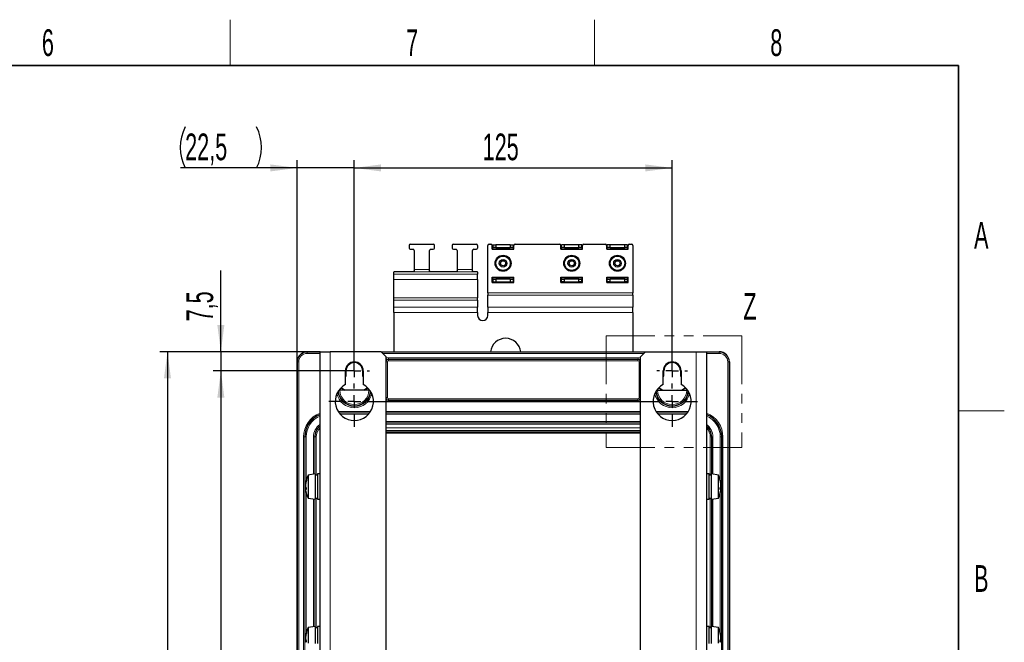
# Paper-space layout 'Blatt3' of a CAD drawing. Header units: millimetres. Extents: x 5 to 418, y 2 to 292.
# Tile 54 of 54: x 285 to 414, y 207 to 288. Entities that reach past the tile are written whole.
import ezdxf

# ---------------------------------------------------------------- set-up
doc = ezdxf.new("R2010")
doc.units = ezdxf.units.MM
doc.linetypes.add('PHANTOM', pattern=[12.7, 6.35, -1.27, 1.27, -1.27, 1.27, -1.27])
doc.layers.add('SLD-0', color=7, linetype='Continuous')
doc.styles.add('SLDTEXTSTYLE0', font='TXT', dxfattribs={"width": 0.605})
doc.dimstyles.new('SLDDIMSTYLE0', dxfattribs={"dimtxt": 3.5, "dimasz": 3.5, "dimexe": 0, "dimexo": 0.0625, "dimgap": 0.875, "dimtad": 1, "dimlfac": 3, "dimrnd": 1e-09, "dimzin": 12, "dimdsep": 46, "dimtxsty": 'SLDTEXTSTYLE0', "dimsah": 1, "dimcen": 0.09, "dimadec": 0, "dimazin": 3, "dimtfac": 1, "dimtofl": 0, "dimtmove": 0, "dimatfit": 3, "dimfxl": 1, "dimfrac": 2, "dimtolj": 1, "dimtzin": 12, "dimarcsym": 0})
doc.dimstyles.new('SLDDIMSTYLE2', dxfattribs={"dimtxt": 3.5, "dimasz": 3.5, "dimexe": 0, "dimexo": 0.0625, "dimgap": 0.875, "dimtad": 1, "dimlfac": 3, "dimrnd": 1e-09, "dimzin": 12, "dimdsep": 46, "dimtxsty": 'SLDTEXTSTYLE0', "dimsah": 1, "dimcen": 0.09, "dimadec": 0, "dimazin": 3, "dimtfac": 1, "dimtmove": 0, "dimatfit": 0, "dimfxl": 1, "dimfrac": 2, "dimtolj": 1, "dimtzin": 12, "dimarcsym": 0})

# ---------------------------------------------------------------- blocks, each defined once
blk = doc.blocks.new('_D_17')
at = {"layer": 'SLD-0', "color": 7}
for p, q in [((328.78, 242.47), (328.78, 270.07)), ((370.45, 242.47), (370.45, 270.07)), ((328.78, 269.07), (370.45, 269.07))]:
    blk.add_line(p, q, dxfattribs=at)
for points in [[(328.78, 269.07), (332.28, 268.61), (332.28, 269.53)], [(370.45, 269.07), (366.95, 269.53), (366.95, 268.61)]]:
    blk.add_solid(points, dxfattribs=at)
at = {"layer": 'SLD-0', "color": 7, "insert": (345.61, 273.58), "char_height": 3.5, "attachment_point": 1, "style": 'SLDTEXTSTYLE0'}
blk.add_mtext('125', dxfattribs=at)
blk = doc.blocks.new('_D_18')
at = {"layer": 'SLD-0', "color": 7}
for p, q in [((321.28, 243.64), (321.28, 270.07)), ((328.78, 242.47), (328.78, 270.07)), ((321.28, 269.07), (305.97, 269.07)), ((328.78, 269.07), (321.28, 269.07)), ((328.78, 269.07), (335.78, 269.07))]:
    blk.add_line(p, q, dxfattribs=at)
for centre, start, end in [((311.97, 271.75), 153.4349, 206.5651), ((310.59, 271.75), 333.4349, 26.5651)]:
    blk.add_arc(centre, 6.01, start, end, dxfattribs=at)
for points in [[(321.28, 269.07), (317.78, 269.53), (317.78, 268.61)], [(328.78, 269.07), (332.28, 268.61), (332.28, 269.53)]]:
    blk.add_solid(points, dxfattribs=at)
at = {"layer": 'SLD-0', "color": 7, "insert": (306.6, 273.58), "char_height": 3.5, "attachment_point": 1, "style": 'SLDTEXTSTYLE0'}
blk.add_mtext('22,5', dxfattribs=at)
blk = doc.blocks.new('_D_19')
at = {"layer": 'SLD-0', "color": 7}
for p, q in [((311.28, 244.97), (311.28, 255.63)), ((324.28, 244.97), (310.28, 244.97)), ((311.28, 244.97), (311.28, 242.47)), ((328.78, 242.47), (310.28, 242.47)), ((311.28, 242.47), (311.28, 235.47))]:
    blk.add_line(p, q, dxfattribs=at)
for points in [[(311.28, 244.97), (311.74, 248.47), (310.82, 248.47)], [(311.28, 242.47), (310.82, 238.97), (311.74, 238.97)]]:
    blk.add_solid(points, dxfattribs=at)
at = {"layer": 'SLD-0', "color": 7, "insert": (306.77, 248.95), "char_height": 3.5, "attachment_point": 1, "rotation": 90, "style": 'SLDTEXTSTYLE0'}
blk.add_mtext('7,5', dxfattribs=at)
blk = doc.blocks.new('_D_20')
at = {"layer": 'SLD-0', "color": 7}
for p, q in [((328.78, 242.47), (310.28, 242.47)), ((311.28, 242.47), (311.28, 134.14)), ((326.78, 134.14), (310.28, 134.14))]:
    blk.add_line(p, q, dxfattribs=at)
for points in [[(311.28, 242.47), (310.82, 238.97), (311.74, 238.97)], [(311.28, 134.14), (311.74, 137.64), (310.82, 137.64)]]:
    blk.add_solid(points, dxfattribs=at)
at = {"layer": 'SLD-0', "color": 7, "insert": (306.77, 184.29), "char_height": 3.5, "attachment_point": 1, "rotation": 90, "style": 'SLDTEXTSTYLE0'}
blk.add_mtext('325', dxfattribs=at)
blk = doc.blocks.new('_D_21')
at = {"layer": 'SLD-0', "color": 7}
for p, q in [((324.28, 244.97), (303.28, 244.97)), ((304.28, 244.97), (304.28, 131.64)), ((324.28, 131.64), (303.28, 131.64))]:
    blk.add_line(p, q, dxfattribs=at)
for points in [[(304.28, 244.97), (303.82, 241.47), (304.74, 241.47)], [(304.28, 131.64), (304.74, 135.14), (303.82, 135.14)]]:
    blk.add_solid(points, dxfattribs=at)
at = {"layer": 'SLD-0', "color": 7, "insert": (299.77, 184.29), "char_height": 3.5, "attachment_point": 1, "rotation": 90, "style": 'SLDTEXTSTYLE0'}
blk.add_mtext('340', dxfattribs=at)
blk = doc.blocks.new('SW_CENTERMARKSYMBOL_7')
at = {"layer": 'SLD-0', "color": 0}
for p, q in [((-41.67, 1.67), (-41.67, 2)), ((0, 1.67), (0, 2)), ((-43.33, 0), (-43.67, 0)), ((-41.67, 0), (-42.5, 0)), ((-41.67, 0), (-41.67, 0.83)), ((-41.67, 0), (-41.67, -0.83)), ((-41.67, 0), (-40.83, 0)), ((-40, 0), (-39.67, 0)), ((-1.67, 0), (-2, 0)), ((0, 0), (-0.83, 0)), ((0, 0), (0, 0.83)), ((0, 0), (0, -0.83)), ((0, 0), (0.83, 0)), ((1.67, 0), (2, 0)), ((-41.67, -2.33), (-41.67, -1.67)), ((0, -2.33), (0, -1.67)), ((-41.67, -4), (-41.67, -3.17)), ((0, -4), (0, -3.17)), ((-43.33, -4), (-45, -4)), ((-41.67, -4), (-42.5, -4)), ((-41.67, -4), (-41.67, -4.83)), ((-41.67, -4), (-40.83, -4)), ((-40, -4), (-1.67, -4)), ((0, -4), (-0.83, -4)), ((0, -4), (0, -4.83)), ((0, -4), (0.83, -4)), ((1.67, -4), (3.33, -4)), ((-41.67, -5.67), (-41.67, -7.33)), ((0, -5.67), (0, -7.33))]:
    blk.add_line(p, q, dxfattribs=at)

psp = doc.layouts.new('Blatt3')

# ---------------------------------------------------------------- linework, layer by layer
at = {"color": 7, "linetype": 'Continuous', "lineweight": 25}
for p, q in [((335.949, 258.9017), (335.949, 258.5684)), ((336.1157, 259.0684), (339.1157, 259.0684)), ((336.1157, 258.4017), (336.449, 258.4017)), ((336.6157, 258.235), (336.6157, 255.7671)), ((338.6157, 255.7671), (338.6157, 258.235)), ((338.7823, 258.4017), (339.1157, 258.4017)), ((339.2823, 258.5684), (339.2823, 258.9017)), ((341.6157, 258.9017), (341.6157, 258.5684)), ((341.7823, 259.0684), (344.7823, 259.0684)), ((341.7823, 258.4017), (342.1157, 258.4017)), ((342.2823, 258.235), (342.2823, 255.7671)), ((344.2823, 255.7671), (344.2823, 258.235)), ((344.449, 258.4017), (344.7823, 258.4017)), ((344.949, 258.9017), (344.949, 258.5684)), ((346.2823, 252.6773), (346.2823, 258.9017)), ((346.449, 259.0684), (346.699, 259.0684)), ((346.8657, 258.4017), (346.8657, 258.9017)), ((346.8657, 258.4017), (349.699, 258.4017)), ((346.949, 258.985), (346.949, 258.6517)), ((346.949, 258.985), (347.3339, 258.985)), ((347.3339, 258.6517), (346.949, 258.6517)), ((346.949, 258.485), (346.949, 258.6517)), ((346.949, 258.485), (346.949, 258.4017)), ((347.3339, 258.985), (347.3339, 258.6517)), ((349.2308, 258.985), (347.3339, 258.985)), ((347.3339, 258.6517), (349.2308, 258.6517)), ((349.2308, 258.985), (349.2308, 258.6517)), ((349.2308, 258.985), (349.6157, 258.985)), ((349.6157, 258.6517), (349.2308, 258.6517)), ((349.6157, 258.985), (349.6157, 258.6517)), ((349.6157, 258.6517), (349.6157, 258.485)), ((349.6157, 258.4017), (349.6157, 258.485)), ((349.699, 258.4017), (349.699, 258.9017)), ((349.8657, 259.0684), (355.699, 259.0684)), ((355.8657, 258.4017), (355.8657, 258.9017)), ((355.8657, 258.4017), (358.699, 258.4017)), ((355.949, 258.6517), (355.949, 258.985)), ((356.3339, 258.985), (355.949, 258.985)), ((356.3339, 258.6517), (355.949, 258.6517)), ((355.949, 258.485), (355.949, 258.6517)), ((355.949, 258.485), (355.949, 258.4017)), ((356.3339, 258.6517), (356.3339, 258.985)), ((358.2308, 258.985), (356.3339, 258.985)), ((356.3339, 258.6517), (358.2308, 258.6517)), ((358.2308, 258.6517), (358.2308, 258.985)), ((358.6157, 258.985), (358.2308, 258.985)), ((358.6157, 258.6517), (358.2308, 258.6517)), ((358.6157, 258.6517), (358.6157, 258.985)), ((358.6157, 258.6517), (358.6157, 258.485)), ((358.6157, 258.4017), (358.6157, 258.485)), ((358.699, 258.4017), (358.699, 258.9017)), ((358.8657, 259.0684), (361.699, 259.0684)), ((361.8657, 258.4017), (361.8657, 258.9017)), ((361.8657, 258.4017), (364.699, 258.4017)), ((361.949, 258.6517), (361.949, 258.985)), ((362.3339, 258.985), (361.949, 258.985)), ((362.3339, 258.6517), (361.949, 258.6517)), ((361.949, 258.485), (361.949, 258.6517)), ((361.949, 258.485), (361.949, 258.4017)), ((362.3339, 258.6517), (362.3339, 258.985)), ((364.2308, 258.985), (362.3339, 258.985)), ((362.3339, 258.6517), (364.2308, 258.6517)), ((364.2308, 258.6517), (364.2308, 258.985)), ((364.6157, 258.985), (364.2308, 258.985)), ((364.6157, 258.6517), (364.2308, 258.6517)), ((364.6157, 258.6517), (364.6157, 258.985)), ((364.6157, 258.6517), (364.6157, 258.485)), ((364.6157, 258.4017), (364.6157, 258.485)), ((364.699, 258.4017), (364.699, 258.9017)), ((364.8657, 259.0684), (365.1157, 259.0684)), ((365.2823, 258.9017), (365.2823, 252.6773)), ((336.6157, 255.7671), (336.6157, 255.5759)), ((338.6157, 255.5759), (338.6157, 255.7671)), ((342.2823, 255.7671), (342.2823, 255.5759)), ((344.2823, 255.5759), (344.2823, 255.7671)), ((333.949, 255.1305), (333.949, 255.3946)), ((333.949, 254.4658), (333.949, 255.1305)), ((333.949, 252.0555), (333.949, 254.4658)), ((336.449, 255.465), (334.1157, 255.465)), ((342.1157, 255.465), (338.7823, 255.465)), ((344.7823, 255.465), (344.449, 255.465)), ((344.949, 255.3946), (344.949, 255.1305)), ((344.949, 254.4658), (344.949, 255.1305)), ((344.949, 254.4658), (344.949, 252.0555)), ((346.8657, 254.0684), (346.8657, 254.735)), ((346.8657, 254.735), (349.699, 254.735)), ((346.949, 254.735), (346.949, 254.6517)), ((346.949, 254.485), (346.949, 254.6517)), ((346.949, 254.485), (347.3339, 254.485)), ((346.949, 254.485), (346.949, 254.1517)), ((347.3339, 254.485), (347.3339, 254.1517)), ((349.2308, 254.485), (347.3339, 254.485)), ((349.2308, 254.485), (349.2308, 254.1517)), ((349.2308, 254.485), (349.6157, 254.485)), ((349.6157, 254.6517), (349.6157, 254.735)), ((349.6157, 254.6517), (349.6157, 254.485)), ((349.6157, 254.485), (349.6157, 254.1517)), ((349.699, 254.0684), (349.699, 254.735)), ((355.8657, 254.0684), (355.8657, 254.735)), ((355.8657, 254.735), (358.699, 254.735)), ((355.949, 254.735), (355.949, 254.6517)), ((355.949, 254.485), (355.949, 254.6517)), ((355.949, 254.1517), (355.949, 254.485)), ((355.949, 254.485), (356.3339, 254.485)), ((356.3339, 254.1517), (356.3339, 254.485)), ((358.2308, 254.485), (356.3339, 254.485)), ((358.2308, 254.1517), (358.2308, 254.485)), ((358.2308, 254.485), (358.6157, 254.485)), ((358.6157, 254.6517), (358.6157, 254.735)), ((358.6157, 254.6517), (358.6157, 254.485)), ((358.6157, 254.1517), (358.6157, 254.485)), ((358.699, 254.0684), (358.699, 254.735)), ((361.8657, 254.735), (364.699, 254.735)), ((361.8657, 254.0684), (361.8657, 254.735)), ((361.949, 254.735), (361.949, 254.6517)), ((361.949, 254.485), (361.949, 254.6517)), ((361.949, 254.485), (362.3339, 254.485)), ((361.949, 254.1517), (361.949, 254.485)), ((362.3339, 254.1517), (362.3339, 254.485)), ((364.2308, 254.485), (362.3339, 254.485)), ((364.2308, 254.1517), (364.2308, 254.485)), ((364.2308, 254.485), (364.6157, 254.485)), ((364.6157, 254.6517), (364.6157, 254.735)), ((364.6157, 254.6517), (364.6157, 254.485)), ((364.6157, 254.1517), (364.6157, 254.485)), ((364.699, 254.0684), (364.699, 254.735)), ((346.8657, 254.0684), (349.699, 254.0684)), ((346.949, 254.1517), (347.3339, 254.1517)), ((347.3339, 254.1517), (349.2308, 254.1517)), ((349.2308, 254.1517), (349.6157, 254.1517)), ((355.8657, 254.0684), (358.699, 254.0684)), ((356.3339, 254.1517), (355.949, 254.1517)), ((356.3339, 254.1517), (358.2308, 254.1517)), ((358.6157, 254.1517), (358.2308, 254.1517)), ((361.8657, 254.0684), (364.699, 254.0684)), ((362.3339, 254.1517), (361.949, 254.1517)), ((362.3339, 254.1517), (364.2308, 254.1517)), ((364.6157, 254.1517), (364.2308, 254.1517)), ((333.949, 251.7534), (333.949, 252.0555)), ((333.949, 250.7971), (333.949, 251.7534)), ((344.949, 251.7534), (344.949, 252.0555)), ((344.949, 251.7534), (344.949, 250.7971)), ((346.2823, 252.6773), (346.2823, 252.3752)), ((346.2823, 250.7971), (346.2823, 252.3752)), ((365.2823, 252.3752), (365.2823, 252.6773)), ((365.2823, 252.3752), (365.2823, 250.7971)), ((333.949, 250.1325), (333.949, 250.7971)), ((344.949, 250.1325), (344.949, 250.7971)), ((346.2823, 250.7971), (346.2823, 250.1325)), ((365.2823, 250.1325), (365.2823, 250.7971)), ((333.949, 250.1325), (333.949, 244.9684)), ((344.949, 250.1325), (344.949, 249.735)), ((346.2823, 249.735), (346.2823, 250.1325)), ((365.2823, 250.1325), (365.2823, 244.9684)), ((322.6157, 244.9684), (324.2823, 244.9684)), ((324.2823, 131.635), (324.2823, 244.9684)), ((324.2823, 244.9684), (325.6157, 244.9684)), ((332.2823, 244.9684), (325.6157, 244.9684)), ((332.2823, 244.9684), (366.949, 244.9684)), ((332.949, 244.3017), (332.2823, 244.9684)), ((332.949, 132.3017), (332.949, 244.3017)), ((366.949, 244.9684), (366.2823, 244.3017)), ((366.2823, 132.3017), (366.2823, 244.3017)), ((366.949, 244.9684), (373.6157, 244.9684)), ((373.6157, 244.9684), (374.949, 244.9684)), ((374.949, 244.9684), (376.6157, 244.9684)), ((374.949, 244.9684), (374.949, 131.635)), ((321.2823, 132.9684), (321.2823, 243.635)), ((377.949, 243.635), (377.949, 132.9684)), ((327.6157, 240.6794), (327.6157, 242.4684)), ((327.6157, 241.7386), (327.6932, 241.7873)), ((327.6611, 242.4684), (327.6611, 241.819)), ((327.6611, 241.819), (327.699, 241.7976)), ((327.6932, 241.7873), (327.699, 241.7976)), ((327.699, 241.7976), (327.699, 242.4684)), ((329.8657, 242.4684), (329.8657, 241.7976)), ((329.8657, 241.7976), (329.9035, 241.819)), ((329.8657, 241.7976), (329.8715, 241.7873)), ((329.8715, 241.7873), (329.949, 241.7386)), ((329.9035, 241.819), (329.9035, 242.4684)), ((329.949, 242.4684), (329.949, 240.6794)), ((369.2823, 240.6794), (369.2823, 242.4684)), ((369.2823, 241.7386), (369.3599, 241.7873)), ((369.3278, 242.4684), (369.3278, 241.819)), ((369.3278, 241.819), (369.3657, 241.7976)), ((369.3599, 241.7873), (369.3657, 241.7976)), ((369.3657, 241.7976), (369.3657, 242.4684)), ((371.5323, 242.4684), (371.5323, 241.7976)), ((371.5323, 241.7976), (371.5702, 241.819)), ((371.5323, 241.7976), (371.5382, 241.7873)), ((371.5382, 241.7873), (371.6157, 241.7386)), ((371.5702, 241.819), (371.5702, 242.4684)), ((371.6157, 242.4684), (371.6157, 240.6794)), ((330.6975, 239.9276), (326.8672, 239.9276)), ((368.5338, 239.9276), (372.3642, 239.9276)), ((366.2823, 234.3017), (332.949, 234.3017)), ((323.6323, 228.9684), (322.7257, 228.8085)), ((322.7257, 228.8085), (322.7257, 226.783)), ((323.6323, 228.9684), (323.6323, 226.7279)), ((323.949, 228.8017), (323.6323, 228.8017)), ((324.2823, 228.9684), (323.949, 228.9684)), ((323.949, 228.9684), (323.949, 226.7279)), ((375.2823, 228.9684), (374.949, 228.9684)), ((375.2823, 226.7279), (375.2823, 228.9684)), ((375.599, 228.8017), (375.2823, 228.8017)), ((376.5057, 228.8085), (375.599, 228.9684)), ((375.599, 226.7279), (375.599, 228.9684)), ((376.5057, 226.783), (376.5057, 228.8085)), ((322.3906, 227.6072), (322.3819, 227.6092)), ((322.3866, 227.5519), (322.3855, 227.5522)), ((322.3978, 227.2832), (322.3855, 227.2805)), ((322.4046, 227.7124), (322.3913, 227.7144)), ((376.8267, 227.7124), (376.84, 227.7144)), ((376.8336, 227.2832), (376.8458, 227.2805)), ((376.8407, 227.6072), (376.8494, 227.6092)), ((376.8448, 227.5519), (376.8458, 227.5522)), ((322.4612, 227.1492), (322.3819, 227.1426)), ((322.4725, 227.0761), (322.3855, 227.0512)), ((322.7257, 226.783), (322.7257, 225.7949)), ((323.6323, 226.7279), (323.6323, 225.635)), ((323.949, 226.7279), (323.949, 225.635)), ((375.2823, 225.635), (375.2823, 226.7279)), ((375.599, 225.635), (375.599, 226.7279)), ((376.5057, 225.7949), (376.5057, 226.783)), ((376.7589, 227.0761), (376.8458, 227.0512)), ((376.7702, 227.1492), (376.8494, 227.1426)), ((322.7257, 225.7949), (323.6323, 225.635)), ((323.6323, 225.8017), (323.949, 225.8017)), ((323.949, 225.635), (324.2823, 225.635)), ((374.949, 225.635), (375.2823, 225.635)), ((375.2823, 225.8017), (375.599, 225.8017)), ((375.599, 225.635), (376.5057, 225.7949)), ((323.6323, 208.9684), (322.7257, 208.8085)), ((322.7257, 208.8085), (322.7257, 206.783)), ((323.6323, 208.9684), (323.6323, 206.7279)), ((323.949, 208.8017), (323.6323, 208.8017)), ((324.2823, 208.9684), (323.949, 208.9684)), ((323.949, 208.9684), (323.949, 206.7279)), ((375.2823, 208.9684), (374.949, 208.9684)), ((375.2823, 206.7279), (375.2823, 208.9684)), ((375.599, 208.8017), (375.2823, 208.8017)), ((376.5057, 208.8085), (375.599, 208.9684)), ((375.599, 206.7279), (375.599, 208.9684)), ((376.5057, 206.783), (376.5057, 208.8085)), ((322.3906, 207.6072), (322.3819, 207.6092)), ((322.4612, 207.1492), (322.3819, 207.1426)), ((322.3866, 207.5519), (322.3855, 207.5522)), ((322.3978, 207.2832), (322.3855, 207.2805)), ((322.4725, 207.0761), (322.3855, 207.0512)), ((322.4046, 207.7124), (322.3913, 207.7144)), ((376.7589, 207.0761), (376.8458, 207.0512)), ((376.7702, 207.1492), (376.8494, 207.1426)), ((376.8267, 207.7124), (376.84, 207.7144)), ((376.8336, 207.2832), (376.8458, 207.2805)), ((376.8407, 207.6072), (376.8494, 207.6092)), ((376.8448, 207.5519), (376.8458, 207.5522))]:
    psp.add_line(p, q, dxfattribs=at)
at = {"color": 7, "linetype": 'Continuous', "lineweight": 18}
for p, q in [((349.6157, 258.485), (346.949, 258.485)), ((358.6157, 258.485), (355.949, 258.485)), ((364.6157, 258.485), (361.949, 258.485)), ((338.6157, 255.7671), (336.6157, 255.7671)), ((344.2823, 255.7671), (342.2823, 255.7671)), ((344.949, 255.1305), (333.949, 255.1305)), ((344.949, 254.4658), (333.949, 254.4658)), ((338.7823, 255.465), (336.449, 255.465)), ((344.449, 255.465), (342.1157, 255.465)), ((346.949, 254.6517), (349.6157, 254.6517)), ((355.949, 254.6517), (358.6157, 254.6517)), ((361.949, 254.6517), (364.6157, 254.6517)), ((344.949, 252.0555), (333.949, 252.0555)), ((344.949, 251.7534), (333.949, 251.7534)), ((346.2823, 252.6773), (365.2823, 252.6773)), ((346.2823, 252.3752), (365.2823, 252.3752)), ((344.949, 250.7971), (333.949, 250.7971)), ((346.2823, 250.7971), (365.2823, 250.7971)), ((344.949, 250.1325), (333.949, 250.1325)), ((346.2823, 250.1325), (365.2823, 250.1325)), ((322.6157, 244.9305), (322.6157, 244.9684)), ((322.6157, 244.9305), (322.6157, 244.7639)), ((322.6157, 244.9305), (324.2823, 244.9305)), ((324.2823, 244.7639), (322.6157, 244.7639)), ((325.6157, 131.635), (325.6157, 244.9684)), ((332.3202, 244.9305), (366.9111, 244.9305)), ((366.7445, 244.7639), (332.4869, 244.7639)), ((333.2386, 244.1787), (365.9927, 244.1787)), ((333.2386, 244.0121), (333.2386, 244.1787)), ((365.9927, 244.0121), (333.2386, 244.0121)), ((333.2386, 244.0121), (333.2794, 243.9712)), ((365.9519, 243.9712), (365.9927, 244.0121)), ((365.9927, 244.0121), (365.9927, 244.1787)), ((373.6157, 131.635), (373.6157, 244.9684)), ((374.949, 244.9305), (376.6157, 244.9305)), ((376.6157, 244.7639), (374.949, 244.7639)), ((376.6157, 244.9305), (376.6157, 244.9684)), ((376.6157, 244.9305), (376.6157, 244.7639)), ((321.3202, 243.635), (321.2823, 243.635)), ((321.3202, 243.635), (321.4869, 243.635)), ((321.3202, 132.9684), (321.3202, 243.635)), ((321.4869, 243.635), (321.4869, 132.9684)), ((333.1128, 243.6379), (332.949, 243.6379)), ((333.1128, 243.6379), (333.1128, 238.9655)), ((333.2794, 243.9712), (365.9519, 243.9712)), ((333.2794, 243.8046), (333.2794, 243.9712)), ((365.9519, 243.8046), (333.2794, 243.8046)), ((365.9519, 243.8046), (365.9519, 243.9712)), ((366.2823, 243.6379), (366.1186, 243.6379)), ((366.1186, 238.9655), (366.1186, 243.6379)), ((377.7445, 132.9684), (377.7445, 243.635)), ((377.9111, 243.635), (377.7445, 243.635)), ((377.9111, 243.635), (377.9111, 132.9684)), ((377.9111, 243.635), (377.949, 243.635)), ((327.6611, 242.4684), (327.6157, 242.4684)), ((327.6611, 241.819), (327.6157, 241.7907)), ((327.6611, 242.4684), (327.699, 242.4684)), ((329.9035, 242.4684), (329.8657, 242.4684)), ((329.9035, 242.4684), (329.949, 242.4684)), ((329.949, 241.7907), (329.9035, 241.819)), ((369.2823, 242.4684), (369.3278, 242.4684)), ((369.3278, 241.819), (369.2823, 241.7907)), ((369.3278, 242.4684), (369.3657, 242.4684)), ((371.5702, 242.4684), (371.5323, 242.4684)), ((371.6157, 242.4684), (371.5702, 242.4684)), ((371.6157, 241.7907), (371.5702, 241.819)), ((333.1128, 238.9655), (332.949, 238.9655)), ((366.2823, 238.9655), (366.1186, 238.9655)), ((333.2794, 238.6322), (333.2386, 238.5913)), ((333.2386, 238.4247), (333.2386, 238.5913)), ((333.2386, 238.5913), (365.9927, 238.5913)), ((365.9927, 238.4247), (333.2386, 238.4247)), ((333.2794, 238.6322), (333.2794, 238.7988)), ((333.2794, 238.7988), (365.9519, 238.7988)), ((365.9519, 238.6322), (333.2794, 238.6322)), ((365.9519, 238.6322), (365.9519, 238.7988)), ((365.9927, 238.5913), (365.9519, 238.6322)), ((365.9927, 238.4247), (365.9927, 238.5913)), ((330.8953, 237.1321), (326.6694, 237.1321)), ((330.7802, 236.9655), (326.7845, 236.9655)), ((330.7691, 236.9509), (326.7956, 236.9509)), ((330.6299, 236.7842), (326.9347, 236.7842)), ((366.2823, 237.1321), (332.949, 237.1321)), ((366.2823, 236.9655), (332.949, 236.9655)), ((366.2823, 236.9509), (332.949, 236.9509)), ((366.2823, 236.7842), (332.949, 236.7842)), ((372.562, 237.1321), (368.3361, 237.1321)), ((372.4469, 236.9655), (368.4512, 236.9655)), ((372.4358, 236.9509), (368.4623, 236.9509)), ((372.2966, 236.7842), (368.6014, 236.7842)), ((366.2823, 235.8192), (332.949, 235.8192)), ((366.2823, 235.6525), (332.949, 235.6525)), ((366.2823, 235.6379), (332.949, 235.6379)), ((366.2823, 235.4712), (332.949, 235.4712)), ((332.949, 234.9917), (366.2823, 234.9917)), ((322.1186, 233.8017), (322.1186, 139.135)), ((322.2852, 233.8017), (322.1186, 233.8017)), ((322.2852, 233.8017), (322.2852, 139.135)), ((322.2998, 233.8017), (322.2852, 233.8017)), ((322.2998, 233.8017), (322.2998, 139.135)), ((322.4665, 233.8017), (322.2998, 233.8017)), ((322.4665, 233.8017), (322.4665, 228.1153)), ((323.5982, 233.8017), (323.4315, 233.8017)), ((323.4315, 233.8017), (323.4315, 228.933)), ((323.6128, 233.8017), (323.5982, 233.8017)), ((323.5982, 233.8017), (323.5982, 228.9623)), ((323.6128, 233.8017), (323.6128, 228.9649)), ((323.7795, 233.8017), (323.6128, 233.8017)), ((323.7795, 233.8017), (323.7795, 228.8017)), ((366.2823, 234.6584), (332.949, 234.6584)), ((332.949, 234.6379), (366.2823, 234.6379)), ((366.2823, 234.4712), (332.949, 234.4712)), ((375.4519, 228.8017), (375.4519, 233.8017)), ((375.4519, 233.8017), (375.6185, 233.8017)), ((375.6185, 228.9649), (375.6185, 233.8017)), ((375.6185, 233.8017), (375.6332, 233.8017)), ((375.6332, 228.9623), (375.6332, 233.8017)), ((375.6332, 233.8017), (375.7998, 233.8017)), ((375.7998, 228.933), (375.7998, 233.8017)), ((376.7649, 233.8017), (376.9315, 233.8017)), ((376.7649, 228.1153), (376.7649, 233.8017)), ((376.9315, 233.8017), (376.9462, 233.8017)), ((376.9315, 139.135), (376.9315, 233.8017)), ((376.9462, 233.8017), (377.1128, 233.8017)), ((376.9462, 139.135), (376.9462, 233.8017)), ((377.1128, 139.135), (377.1128, 233.8017)), ((322.4665, 226.4881), (322.4665, 208.1153)), ((376.7649, 208.1153), (376.7649, 226.4881)), ((323.4315, 225.6704), (323.4315, 208.933)), ((323.5982, 225.6411), (323.5982, 208.9623)), ((323.6128, 225.6385), (323.6128, 208.9649)), ((323.7795, 225.8017), (323.7795, 208.8017)), ((375.4519, 208.8017), (375.4519, 225.8017)), ((375.6185, 208.9649), (375.6185, 225.6385)), ((375.6332, 208.9623), (375.6332, 225.6411)), ((375.7998, 208.933), (375.7998, 225.6704))]:
    psp.add_line(p, q, dxfattribs=at)
at = {"color": 7, "linetype": 'PHANTOM', "lineweight": 18}
for p, q in [((361.8095, 247.0747), (379.5988, 247.0747)), ((361.8095, 247.0747), (361.8095, 232.4243)), ((379.5988, 247.0747), (379.5988, 232.4243)), ((361.8095, 232.4243), (379.5988, 232.4243))]:
    psp.add_line(p, q, dxfattribs=at)
at = {"color": 7, "linetype": 'Continuous', "lineweight": 25, "flags": 128}
for points in [[(334.1157, 255.465), (334.0832, 255.4637), (334.0519, 255.4597), (334.0231, 255.4532), (333.9978, 255.4444), (333.9771, 255.4337), (333.9617, 255.4215), (333.9522, 255.4083), (333.949, 255.3946)], [(344.949, 255.3946), (344.9458, 255.4083), (344.9363, 255.4215), (344.9209, 255.4337), (344.9002, 255.4444), (344.8749, 255.4532), (344.8461, 255.4597), (344.8149, 255.4637), (344.7823, 255.465)], [(327.5167, 239.9276), (327.4461, 239.967), (327.0366, 240.2579)], [(327.0408, 240.262), (327.1197, 240.1965), (327.529, 239.9276)], [(330.0356, 239.9276), (330.445, 240.1965), (330.5239, 240.262)], [(330.5281, 240.2579), (330.1186, 239.967), (330.048, 239.9276)], [(369.1834, 239.9276), (369.1128, 239.967), (368.7033, 240.2579)], [(368.7075, 240.262), (368.7864, 240.1965), (369.1957, 239.9276)], [(371.7023, 239.9276), (372.1116, 240.1965), (372.1905, 240.262)], [(372.1947, 240.2579), (371.7853, 239.967), (371.7146, 239.9276)]]:
    psp.add_lwpolyline(points, dxfattribs=at)
at = {"color": 7, "linetype": 'Continuous', "lineweight": 25}
for centre, radius in [((348.2823, 256.5684), 1.05), ((348.2823, 256.5684), 0.95), ((348.2823, 256.5684), 0.5), ((348.2823, 256.5684), 0.3333), ((357.2823, 256.5684), 1.05), ((357.2823, 256.5684), 0.95), ((357.2823, 256.5684), 0.5), ((357.2823, 256.5684), 0.3333), ((363.2823, 256.5684), 1.05), ((363.2823, 256.5684), 0.95), ((363.2823, 256.5684), 0.5), ((363.2823, 256.5684), 0.3333)]:
    psp.add_circle(centre, radius, dxfattribs=at)
for centre, radius, start, end in [((336.1157, 258.9017), 0.1667, 90, 180), ((336.1157, 258.5684), 0.1667, 180, 270), ((336.449, 258.235), 0.1667, 0, 90), ((338.7823, 258.235), 0.1667, 90, 180), ((339.1157, 258.9017), 0.1667, 0, 90), ((339.1157, 258.5684), 0.1667, 270, 0), ((341.7823, 258.9017), 0.1667, 90, 180), ((341.7823, 258.5684), 0.1667, 180, 270), ((342.1157, 258.235), 0.1667, 0, 90), ((344.449, 258.235), 0.1667, 90, 180), ((344.7823, 258.9017), 0.1667, 0, 90), ((344.7823, 258.5684), 0.1667, 270, 0), ((346.449, 258.9017), 0.1667, 90, 180), ((346.699, 258.9017), 0.1667, 0, 90), ((349.8657, 258.9017), 0.1667, 90, 180), ((355.699, 258.9017), 0.1667, 0, 90), ((358.8657, 258.9017), 0.1667, 90, 180), ((361.699, 258.9017), 0.1667, 0, 90), ((364.8657, 258.9017), 0.1667, 90, 180), ((365.1157, 258.9017), 0.1667, 0, 90), ((345.6157, 249.735), 0.6667, 180, 270), ((345.6157, 249.735), 0.6667, 270, 0), ((348.6157, 244.735), 2, 90, 173.300235), ((348.6157, 244.735), 2, 6.699765, 90), ((322.6157, 243.635), 1.3333, 90, 180), ((376.6157, 243.635), 1.3333, 0, 90), ((328.7823, 242.4684), 1.1667, 0, 180), ((328.7823, 242.4684), 1.1212, 0, 180), ((328.7823, 242.4684), 1.0833, 0, 180), ((370.449, 242.4684), 1.1667, 0, 180), ((370.449, 242.4684), 1.1212, 0, 180), ((370.449, 242.4684), 1.0833, 0, 180), ((328.7823, 238.4684), 2.5, 117.818139, 62.181861), ((370.449, 238.4684), 2.5, 117.818139, 62.181861), ((325.449, 233.8017), 3.1638, 111.638788, 180), ((373.7823, 233.8017), 3.1638, 0, 68.361212), ((325.449, 233.8017), 1.8508, 129.075559, 180), ((373.7823, 233.8017), 1.8508, 0, 50.924441), ((325.699, 227.3017), 3.3333, 153.125393, 172.83965), ((373.5323, 227.3017), 3.3333, 7.16035, 26.874607), ((323.9015, 227.5268), 1.5218, 172.918923, 176.896479), ((325.717, 227.337), 3.3373, 175.207122, 177.875228), ((322.8417, 227.6094), 0.4597, 180.02647, 187.146816), ((325.0256, 227.4602), 2.6436, 179.988763, 182.978764), ((325.0256, 227.1432), 2.6436, 177.021236, 180.011237), ((323.0842, 227.5228), 0.7267, 195.972416, 212.893866), ((325.1914, 227.3669), 2.8216, 163.416305, 172.924648), ((325.5141, 227.2335), 3.1461, 164.177716, 173.019943), ((322.8951, 228.1318), 0.4099, 174.340191, 185.659809), ((374.0399, 227.3669), 2.8216, 7.075352, 16.583695), ((376.3362, 228.1318), 0.4099, 354.340191, 5.659809), ((373.7173, 227.2335), 3.1461, 6.980057, 15.822284), ((376.1472, 227.5228), 0.7267, 327.106134, 344.027584), ((375.3298, 227.5268), 1.5218, 3.103521, 7.081077), ((373.5144, 227.337), 3.3373, 2.124772, 4.792878), ((376.3897, 227.6094), 0.4597, 352.853184, 359.97353), ((374.2058, 227.4602), 2.6436, 357.021236, 0.011237), ((374.2058, 227.1432), 2.6436, 359.988763, 2.978764), ((325.7202, 227.2665), 3.3406, 182.125459, 183.691101), ((322.8417, 226.994), 0.4597, 172.853184, 179.97353), ((323.9015, 227.0766), 1.5218, 183.103521, 187.081077), ((322.7638, 227.1728), 0.3973, 197.82494, 223.166281), ((325.699, 227.3017), 3.3333, 187.16035, 206.874607), ((325.5137, 227.0146), 3.0419, 177.86003, 182.13997), ((373.5323, 227.3017), 3.3333, 333.125393, 352.83965), ((373.7176, 227.0146), 3.0419, 357.86003, 2.13997), ((376.4676, 227.1728), 0.3973, 316.833719, 342.17506), ((375.3298, 227.0766), 1.5218, 352.918923, 356.896479), ((373.5114, 227.2665), 3.3403, 356.308848, 357.874591), ((376.3897, 226.994), 0.4597, 0.02647, 7.146816), ((325.1914, 207.3669), 2.8216, 163.416305, 172.924648), ((325.5141, 207.2335), 3.1461, 164.177716, 173.019943), ((325.699, 207.3017), 3.3333, 153.125393, 172.83965), ((322.8951, 208.1318), 0.4099, 174.340191, 185.659809), ((373.5323, 207.3017), 3.3333, 7.16035, 26.874607), ((374.0399, 207.3669), 2.8216, 7.075352, 16.583695), ((376.3362, 208.1318), 0.4099, 354.340191, 5.659809), ((373.7173, 207.2335), 3.1461, 6.980057, 15.822284), ((323.9015, 207.5268), 1.5218, 172.918923, 176.896479), ((325.717, 207.337), 3.3373, 175.207122, 177.875228), ((322.8417, 207.6094), 0.4597, 180.02647, 187.146816), ((325.0256, 207.4602), 2.6436, 179.988763, 182.978764), ((325.0256, 207.1432), 2.6436, 177.021236, 180.011237), ((325.7202, 207.2665), 3.3406, 182.125459, 183.691101), ((322.8417, 206.994), 0.4597, 172.853184, 179.97353), ((323.9015, 207.0766), 1.5218, 183.103521, 187.081077), ((323.0842, 207.5228), 0.7267, 195.972416, 212.893866), ((322.7638, 207.1728), 0.3973, 197.82494, 223.166281), ((325.5137, 207.0146), 3.0419, 177.86003, 182.13997), ((376.1472, 207.5228), 0.7267, 327.106134, 344.027584), ((373.7176, 207.0146), 3.0419, 357.86003, 2.13997), ((376.4676, 207.1728), 0.3973, 316.833719, 342.17506), ((375.3298, 207.5268), 1.5218, 3.103521, 7.081077), ((373.5144, 207.337), 3.3373, 2.124772, 4.792878), ((375.3298, 207.0766), 1.5218, 352.918923, 356.896479), ((373.5114, 207.2665), 3.3403, 356.308848, 357.874591), ((376.3897, 207.6094), 0.4597, 352.853184, 359.97353), ((374.2058, 207.4602), 2.6436, 357.021236, 0.011237), ((374.2058, 207.1432), 2.6436, 359.988763, 2.978764), ((376.3897, 206.994), 0.4597, 0.02647, 7.146816)]:
    psp.add_arc(centre, radius, start, end, dxfattribs=at)
at = {"color": 7, "linetype": 'Continuous', "lineweight": 18}
for centre, radius, start, end in [((322.6157, 243.635), 1.2955, 90, 180), ((322.6157, 243.635), 1.1288, 90, 180), ((376.6157, 243.635), 1.2955, 0, 90), ((376.6157, 243.635), 1.1288, 0, 90), ((333.2795, 243.6379), 0.3333, 90.008727, 179.991273), ((365.9519, 243.6379), 0.3333, 0.008727, 89.991273), ((328.7823, 239.9684), 2.3304, 191.810816, 348.189184), ((328.7823, 239.9684), 2.1638, 186.031308, 353.968692), ((328.7823, 239.9684), 2.0822, 183.081144, 356.918856), ((328.7823, 239.9684), 1.9156, 181.218279, 358.781721), ((333.2795, 238.9655), 0.3333, 180.008727, 269.991273), ((365.9519, 238.9655), 0.3333, 270.008727, 359.991273), ((370.449, 239.9684), 2.3304, 191.810816, 348.189184), ((370.449, 239.9684), 2.1638, 186.031308, 353.968692), ((370.449, 239.9684), 2.0822, 183.081144, 356.918856), ((370.449, 239.9684), 1.9156, 181.218279, 358.781721), ((325.449, 233.8017), 3.3304, 110.505853, 180), ((325.449, 233.8017), 3.1492, 111.744549, 180), ((325.449, 233.8017), 2.9825, 113.027205, 180), ((373.7823, 233.8017), 3.3304, 0, 69.494147), ((373.7823, 233.8017), 3.1492, 0, 68.255451), ((373.7823, 233.8017), 2.9825, 0, 66.972795), ((325.449, 233.8017), 2.0175, 125.329591, 180), ((325.449, 233.8017), 1.8362, 129.447655, 180), ((325.449, 233.8017), 1.6696, 134.330078, 180), ((373.7823, 233.8017), 2.0175, 0, 54.670409), ((373.7823, 233.8017), 1.8362, 0, 50.552345), ((373.7823, 233.8017), 1.6696, 0, 45.669922)]:
    psp.add_arc(centre, radius, start, end, dxfattribs=at)
for centre, major_axis, ratio, start_param, end_param in [((333.2388, 243.6786), (0.3537, -0.3537), 0.99969546, 2.35634678, 2.97404022), ((333.2388, 243.6786), (-0.2358, 0.2358), 0.99939115, 5.49793944, 6.55060905), ((365.9926, 243.6786), (-0.3537, -0.3537), 0.99969546, 3.30914508, 3.92683852), ((365.9926, 243.6786), (0.2358, 0.2358), 0.99939115, 6.01576156, 7.06843118), ((333.2795, 243.6379), (0.1179, -0.1179), 0.99969546, 2.35634678, 3.92683852), ((365.9519, 243.6379), (-0.1179, -0.1179), 0.99969546, 2.35634678, 3.92683852), ((333.2795, 238.9655), (0.1179, 0.1179), 0.99969546, 2.35634678, 3.92683852), ((365.9519, 238.9655), (-0.1179, 0.1179), 0.99969546, 2.35634678, 3.92683852), ((333.2388, 238.9248), (0.2358, 0.2358), 0.99939115, 2.87416891, 3.92683852), ((333.2388, 238.9248), (0.3537, 0.3537), 0.99969546, 3.30914508, 3.92683852), ((365.9926, 238.9248), (0.2358, -0.2358), 0.99939115, 5.49793944, 6.55060905), ((365.9926, 238.9248), (-0.3537, 0.3537), 0.99969546, 2.35634678, 2.97404022)]:
    psp.add_ellipse(centre, major_axis=major_axis, ratio=ratio, start_param=start_param, end_param=end_param, dxfattribs=at)
at = {"color": 7, "linetype": 'Continuous', "lineweight": 25}
for points, knots in [([(336.6157, 255.5759), (336.6143, 255.5612), (336.6116, 255.5318), (336.5869, 255.4993), (336.5487, 255.4783), (336.5012, 255.467), (336.4662, 255.4657), (336.449, 255.465)], [0, 0, 0, 0, 0.20685589, 0.4143789, 0.60967912, 0.80828419, 1, 1, 1, 1]), ([(338.7823, 255.465), (338.7636, 255.4658), (338.7263, 255.4673), (338.6766, 255.4804), (338.6397, 255.5036), (338.6188, 255.5363), (338.6167, 255.5631), (338.6157, 255.5759)], [0, 0, 0, 0, 0.20831962, 0.416696, 0.62278761, 0.82050183, 1, 1, 1, 1]), ([(342.2823, 255.5759), (342.281, 255.5612), (342.2783, 255.5318), (342.2536, 255.4993), (342.2154, 255.4783), (342.1679, 255.467), (342.1329, 255.4657), (342.1157, 255.465)], [0, 0, 0, 0, 0.20685589, 0.4143789, 0.60967912, 0.80828419, 1, 1, 1, 1]), ([(344.449, 255.465), (344.4303, 255.4658), (344.3929, 255.4673), (344.3432, 255.4804), (344.3064, 255.5036), (344.2855, 255.5363), (344.2834, 255.5631), (344.2823, 255.5759)], [0, 0, 0, 0, 0.20831962, 0.416696, 0.62278761, 0.82050183, 1, 1, 1, 1]), ([(327.6157, 241.8444), (327.6207, 241.8417), (327.6371, 241.8326), (327.6553, 241.8223), (327.6592, 241.8201), (327.6611, 241.819)], [0, 0, 0, 0, 0.17973592, 0.58942952, 1, 1, 1, 1]), ([(329.949, 241.8445), (329.9468, 241.8432), (329.9417, 241.8404), (329.9322, 241.8351), (329.9213, 241.829), (329.9116, 241.8236), (329.9064, 241.8206), (329.9041, 241.8193), (329.9037, 241.8191), (329.9035, 241.819)], [0, 0, 0, 0, 0.08294265, 0.19101768, 0.39104354, 0.59485566, 0.79505395, 0.89673843, 1, 1, 1, 1]), ([(369.3278, 241.819), (369.3259, 241.8201), (369.322, 241.8223), (369.3038, 241.8326), (369.2873, 241.8417), (369.2823, 241.8444)], [0, 0, 0, 0, 0.41057048, 0.82026408, 1, 1, 1, 1]), ([(371.5702, 241.819), (371.5707, 241.8193), (371.5715, 241.8197), (371.5751, 241.8218), (371.5798, 241.8244), (371.5879, 241.829), (371.5987, 241.835), (371.6083, 241.8403), (371.6134, 241.8432), (371.6157, 241.8445)], [0, 0, 0, 0, 0.20014697, 0.30184621, 0.40510568, 0.6050496, 0.80891491, 0.91395949, 1, 1, 1, 1]), ([(326.7793, 239.9281), (326.78, 239.9281), (326.7947, 239.9278), (326.8263, 239.9277), (326.856, 239.9276), (326.8672, 239.9276)], [0, 0, 0, 0, 0.02799624, 0.63353617, 1, 1, 1, 1]), ([(330.6975, 239.9276), (330.7166, 239.9277), (330.7473, 239.9277), (330.773, 239.928), (330.7828, 239.9281)], [0, 0, 0, 0, 0.61970699, 1, 1, 1, 1]), ([(368.446, 239.9281), (368.4466, 239.9281), (368.4614, 239.9278), (368.493, 239.9277), (368.5226, 239.9276), (368.5338, 239.9276)], [0, 0, 0, 0, 0.027996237, 0.633536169, 1, 1, 1, 1]), ([(372.3642, 239.9276), (372.3832, 239.9277), (372.414, 239.9277), (372.4397, 239.928), (372.4494, 239.9281)], [0, 0, 0, 0, 0.61970699, 1, 1, 1, 1])]:
    psp.add_open_spline(points, degree=3, knots=knots, dxfattribs=at)
at = {"layer": 'SLD-0', "lineweight": 18}
for p, q in [((312.5, 282.5), (312.5, 288.5)), ((360.25, 282.5), (360.25, 288.5)), ((408, 237.25), (414, 237.25))]:
    psp.add_line(p, q, dxfattribs=at)
at = {"layer": 'SLD-0', "lineweight": 35}
for p, q in [((408, 282.5), (26, 282.5)), ((408, 12), (408, 282.5))]:
    psp.add_line(p, q, dxfattribs=at)

# ---------------------------------------------------------------- block references
at = {"layer": 'SLD-0', "color": 7}
psp.add_blockref('SW_CENTERMARKSYMBOL_7', (370.449, 242.4684), dxfattribs=at)

# ---------------------------------------------------------------- texts
at = {"color": 7, "linetype": 'PHANTOM', "lineweight": 18, "insert": (379.7815, 252.6722), "char_height": 3.5, "attachment_point": 1, "style": 'SLDTEXTSTYLE0'}
psp.add_mtext('Z', dxfattribs=at)
at = {"layer": 'SLD-0', "char_height": 3.5, "attachment_point": 2, "style": 'SLDTEXTSTYLE0'}
for s, insert in [('6', (288.6027, 287.243)), ('7', (336.3527, 287.243)), ('8', (384.1027, 287.243)), ('A', (410.9816, 262.0011)), ('B', (410.9816, 217.0011))]:
    psp.add_mtext(s, dxfattribs=dict(at, insert=insert))

# ---------------------------------------------------------------- dimensions: what is measured, and where the dimension line sits
at = {"layer": 'SLD-0', "color": 7}
dim = psp.add_linear_dim(base=(321.2823, 269.0684), p1=(328.7823, 242.4684), p2=(321.2823, 243.635), text='(<>)', dimstyle='SLDDIMSTYLE2', dxfattribs=at)
dim.commit()
dim.dimension.update_dxf_attribs({"geometry": '_D_18', "text_midpoint": (311.2784, 269.0684), "dimtype": 160})
dim = psp.add_linear_dim(base=(370.449, 269.0684), p1=(328.7823, 242.4684), p2=(370.449, 242.4684), dimstyle='SLDDIMSTYLE0', dxfattribs=at)
dim.commit()
dim.dimension.update_dxf_attribs({"geometry": '_D_17', "text_midpoint": (349.6157, 269.0684), "dimtype": 160})
for base, p1, p2, dimstyle, picture, middle in [((311.2784, 242.4684), (324.2823, 244.9684), (328.7823, 242.4684), 'SLDDIMSTYLE2', '_D_19', (311.2784, 252.2919)), ((304.2784, 131.635), (324.2823, 244.9684), (324.2823, 131.635), 'SLDDIMSTYLE0', '_D_21', (304.2784, 188.3017)), ((311.2784, 134.135), (328.7823, 242.4684), (326.7823, 134.135), 'SLDDIMSTYLE0', '_D_20', (311.2784, 188.3017))]:
    dim = psp.add_linear_dim(base=base, p1=p1, p2=p2, angle=90, dimstyle=dimstyle, dxfattribs=at)
    dim.commit()
    dim.dimension.update_dxf_attribs({"geometry": picture, "text_midpoint": middle, "dimtype": 160})

doc.saveas('drawing.dxf')
